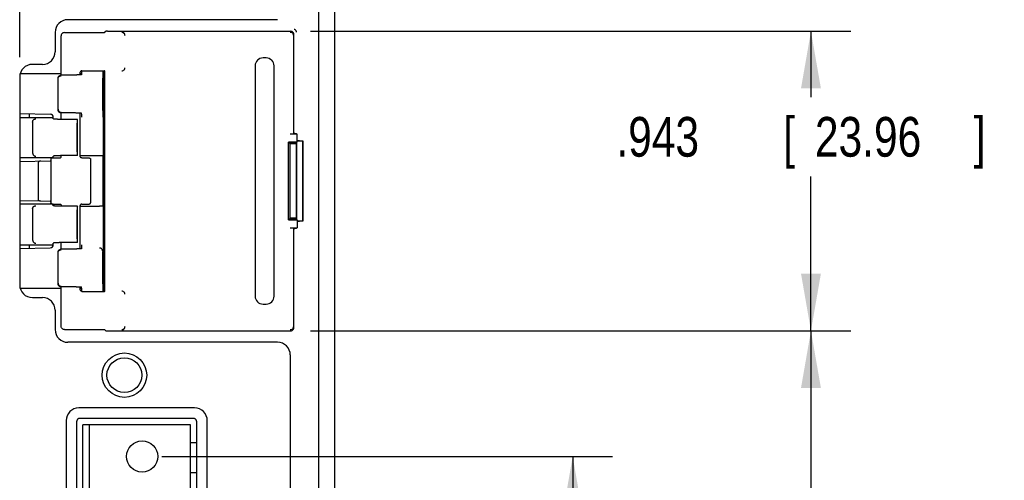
# Model space of a CAD drawing. Header units: inches. Extents: x 0 to 22, y 0 to 17.
# Tile 16 of 44: x 4.9 to 8, y 11.2 to 12.7. Entities that reach past the tile are written whole.
import ezdxf

# ---------------------------------------------------------------- set-up
doc = ezdxf.new("R2010")
doc.units = ezdxf.units.IN
doc.header["$LTSCALE"] = 1.21
doc.header["$MEASUREMENT"] = 0
doc.layers.get('0').update_dxf_attribs({"linetype": 'CONTINUOUS'})
doc.layers.add('DIMENSIONS', color=7, linetype='CONTINUOUS')
doc.styles.get("Standard").update_dxf_attribs({"font": 'txt', "width": 0.8})
doc.dimstyles.new('DIMSTYLE_1', dxfattribs={"dimtxt": 0.125, "dimasz": 0.18, "dimexe": 0.18, "dimexo": 0.0625, "dimgap": 0.09, "dimtad": 0, "dimtih": 1, "dimtoh": 1, "dimdec": 3, "dimzin": 4, "dimdsep": 46, "dimtxsty": 'STANDARD', "dimblk": '_FILLED', "dimblk1": '_FILLED', "dimblk2": '_FILLED', "dimcen": 0.09, "dimadec": 0, "dimazin": 0, "dimtp": 0.01, "dimtm": 0.01, "dimtfac": 1, "dimtdec": 3, "dimtofl": 0, "dimtmove": 0, "dimatfit": 3, "dimldrblk": '_FILLED', "dimfxl": 1, "dimtolj": 1, "dimtzin": 4, "dimarcsym": 0})

# ---------------------------------------------------------------- blocks, each defined once
blk = doc.blocks.new('_FILLED')
at = {"color": 0, "linetype": 'BYBLOCK'}
blk.add_solid([(0, 0), (-1, 0.174), (-1, -0.174)], dxfattribs=at)
blk = doc.blocks.new('*D8')
at = {"layer": 'DIMENSIONS', "color": 2, "linetype": 'CONTINUOUS'}
for p, q in [((5.863, 11.693), (7.5632, 11.693)), ((7.4382, 11.693), (7.4382, 11.1236)), ((7.4382, 9.5372), (7.4382, 10.8736)), ((5.0007, 9.5372), (7.5632, 9.5372))]:
    blk.add_line(p, q, dxfattribs=at)
at = {"layer": 'DIMENSIONS', "color": 2, "linetype": 'CONTINUOUS', "xscale": 0.18, "yscale": 0.18, "zscale": 0.18}
for p, rotation in [((7.4382, 11.693), 90), ((7.4382, 9.5372), 270)]:
    blk.add_blockref('_FILLED', p, dxfattribs=dict(at, rotation=rotation))
at = {"layer": 'DIMENSIONS', "color": 2, "linetype": 'CONTINUOUS', "width": 0.8}
for s, p in [('[', (7.4007, 10.9361)), (']', (8.0007, 10.9361)), ('2.156', (6.7757, 10.9361)), ('54.76', (7.5007, 10.9361))]:
    blk.add_text(s, height=0.125, dxfattribs=at).set_placement(p)
blk = doc.blocks.new('*D9')
at = {"layer": 'DIMENSIONS', "color": 2, "linetype": 'CONTINUOUS'}
for p, q in [((5.3953, 11.2972), (6.8132, 11.2972)), ((6.6882, 11.2972), (6.6882, 10.7222)), ((6.6882, 9.8972), (6.6882, 10.4722)), ((5.3953, 9.8972), (6.8132, 9.8972))]:
    blk.add_line(p, q, dxfattribs=at)
at = {"layer": 'DIMENSIONS', "color": 2, "linetype": 'CONTINUOUS', "xscale": 0.18, "yscale": 0.18, "zscale": 0.18}
for p, rotation in [((6.6882, 11.2972), 90), ((6.6882, 9.8972), 270)]:
    blk.add_blockref('_FILLED', p, dxfattribs=dict(at, rotation=rotation))
at = {"layer": 'DIMENSIONS', "color": 2, "linetype": 'CONTINUOUS', "width": 0.8}
for s, p in [('1.400', (6.0257, 10.5347)), ('[', (6.6507, 10.5347)), ('35.56', (6.7507, 10.5347)), (']', (7.2507, 10.5347))]:
    blk.add_text(s, height=0.125, dxfattribs=at).set_placement(p)
blk = doc.blocks.new('*D17')
at = {"layer": 'DIMENSIONS', "color": 2, "linetype": 'CONTINUOUS'}
for p, q in [((5.863, 12.6364), (7.5632, 12.6364)), ((7.4382, 12.6364), (7.4382, 12.4289)), ((7.4382, 11.693), (7.4382, 12.1789)), ((5.863, 11.693), (7.5632, 11.693))]:
    blk.add_line(p, q, dxfattribs=at)
at = {"layer": 'DIMENSIONS', "color": 2, "linetype": 'CONTINUOUS', "xscale": 0.18, "yscale": 0.18, "zscale": 0.18}
for p, rotation in [((7.4382, 12.6364), 90), ((7.4382, 11.693), 270)]:
    blk.add_blockref('_FILLED', p, dxfattribs=dict(at, rotation=rotation))
at = {"layer": 'DIMENSIONS', "color": 2, "linetype": 'CONTINUOUS', "width": 0.8}
for s, p in [('.943', (6.8257, 12.2414)), ('[', (7.3507, 12.2414)), ('23.96', (7.4507, 12.2414)), (']', (7.9507, 12.2414))]:
    blk.add_text(s, height=0.125, dxfattribs=at).set_placement(p)
blk = doc.blocks.new('*D22')
at = {"layer": 'DIMENSIONS', "color": 2, "linetype": 'CONTINUOUS'}
for p, q in [((4.9475, 12.5545), (4.9475, 15.2303)), ((5.9282, 13.0597), (5.9282, 15.2303)), ((4.9475, 15.1053), (5.4379, 15.1053)), ((5.9282, 15.1053), (5.4379, 15.1053)), ((5.4379, 15.1053), (6.2682, 15.1053))]:
    blk.add_line(p, q, dxfattribs=at)
at = {"layer": 'DIMENSIONS', "color": 2, "linetype": 'CONTINUOUS', "xscale": 0.18, "yscale": 0.18, "zscale": 0.18, "rotation": 180}
blk.add_blockref('_FILLED', (4.9475, 15.1053), dxfattribs=at)
at = {"layer": 'DIMENSIONS', "color": 2, "linetype": 'CONTINUOUS', "xscale": 0.18, "yscale": 0.18, "zscale": 0.18}
blk.add_blockref('_FILLED', (5.9282, 15.1053), dxfattribs=at)
at = {"layer": 'DIMENSIONS', "color": 2, "linetype": 'CONTINUOUS', "width": 0.8}
for s, p in [('.981', (6.3307, 15.0428)), ('[', (6.8557, 15.0428)), ('24.91', (6.9557, 15.0428)), (']', (7.4557, 15.0428))]:
    blk.add_text(s, height=0.125, dxfattribs=at).set_placement(p)

msp = doc.modelspace()

# ---------------------------------------------------------------- linework, layer by layer
at = {"color": 7, "linetype": 'CONTINUOUS'}
for p, q in [((5.9382, 14.4279), (5.9382, 9.6301)), ((5.8882, 14.2096), (5.8882, 9.6783)), ((5.7592, 12.6728), (5.0991, 12.6728)), ((5.0591, 12.6328), (5.0591, 12.572)), ((5.0782, 12.4983), (5.0782, 12.6222)), ((5.0882, 12.6322), (5.2145, 12.6322)), ((5.2185, 12.6361), (5.2145, 12.6322)), ((5.2235, 12.6364), (5.8005, 12.6364)), ((5.8105, 12.3146), (5.8105, 12.6264)), ((5.0191, 12.532), (4.9875, 12.532)), ((5.6884, 12.5272), (5.6884, 11.8022)), ((5.7234, 12.5522), (5.7134, 12.5522)), ((5.7484, 11.8022), (5.7484, 12.5272)), ((4.9475, 12.492), (4.9475, 11.8376)), ((5.0782, 12.5022), (4.9488, 12.5022)), ((5.1082, 12.4983), (5.0782, 12.4983)), ((5.1382, 12.5001), (5.1382, 12.5072)), ((5.1432, 12.5022), (5.1382, 12.5022)), ((5.1432, 12.5122), (5.2145, 12.5122)), ((5.1432, 12.5017), (5.1432, 12.5117)), ((5.2106, 12.5122), (5.2106, 11.8172)), ((5.2153, 12.5114), (5.2145, 12.5122)), ((5.2156, 11.823), (5.2156, 12.5064)), ((5.0682, 12.3891), (5.0682, 12.4883)), ((5.2082, 12.4901), (5.2082, 12.3873)), ((4.948, 12.377), (5.0434, 12.3754)), ((4.9782, 12.3652), (4.9782, 12.3766)), ((5.0782, 12.3587), (5.0782, 12.3791)), ((5.1082, 12.3791), (5.0782, 12.3791)), ((5.1382, 12.2417), (5.1382, 12.3773)), ((5.1432, 12.3657), (5.1432, 12.3757)), ((4.9475, 12.3652), (5.0532, 12.3652)), ((4.9882, 12.3505), (4.9882, 12.2529)), ((5.0532, 12.3605), (5.0532, 12.3654)), ((5.1295, 12.3585), (5.0882, 12.3586)), ((5.1282, 12.2564), (5.1282, 12.3469)), ((5.1295, 12.3585), (5.1287, 12.3573)), ((5.1295, 12.2448), (5.1295, 12.3585)), ((5.8214, 12.3122), (5.7987, 12.3122)), ((5.8087, 12.3127), (5.8101, 12.3148)), ((5.8101, 12.3148), (5.8101, 12.3148)), ((5.819, 12.3129), (5.8134, 12.3146)), ((5.8214, 12.2869), (5.8214, 12.3122)), ((5.8214, 12.2869), (5.7937, 12.2869)), ((5.7937, 12.0425), (5.7937, 12.2869)), ((5.7984, 12.2822), (5.7937, 12.2869)), ((5.8105, 12.2838), (5.7968, 12.2838)), ((5.8179, 12.2822), (5.7984, 12.2822)), ((5.7984, 12.0472), (5.7984, 12.2822)), ((5.8101, 12.2843), (5.8101, 12.2843)), ((5.8195, 12.2864), (5.8134, 12.2846)), ((5.816, 12.2822), (5.816, 12.2853)), ((5.8179, 12.2804), (5.8179, 12.049)), ((5.8186, 12.2861), (5.8186, 12.0433)), ((5.8386, 12.2897), (5.8214, 12.2897)), ((5.8282, 12.2915), (5.8241, 12.2915)), ((5.8392, 12.2915), (5.8386, 12.2897)), ((5.8386, 12.0397), (5.8386, 12.2897)), ((5.8392, 12.2915), (5.8392, 12.0379)), ((5.0532, 12.2372), (5.0532, 12.2429)), ((5.0782, 12.2417), (5.0782, 12.2446)), ((5.1295, 12.2448), (5.0882, 12.2447)), ((5.1295, 12.2448), (5.1287, 12.2461)), ((5.1989, 12.2438), (5.1382, 12.2438)), ((5.0532, 12.2382), (4.9475, 12.2382)), ((4.948, 12.2264), (5.0434, 12.228)), ((5.0054, 12.2224), (5.0054, 12.107)), ((5.0457, 12.2332), (5.0457, 12.0962)), ((5.0497, 12.2372), (5.0737, 12.2372)), ((5.1427, 12.2372), (5.1667, 12.2372)), ((5.1707, 12.2332), (5.1707, 12.0962)), ((5.2094, 12.2375), (5.2094, 12.0919)), ((5.0532, 12.0917), (4.9475, 12.0917)), ((4.948, 12.103), (5.0053, 12.102)), ((5.0138, 12.1019), (5.0434, 12.1014)), ((5.0497, 12.0922), (5.0737, 12.0922)), ((5.0532, 12.0869), (5.0532, 12.0922)), ((5.0782, 12.0852), (5.0782, 12.0877)), ((5.1382, 11.9521), (5.1382, 12.0877)), ((5.1427, 12.0922), (5.1667, 12.0922)), ((4.9882, 12.0769), (4.9882, 11.9789)), ((5.1295, 12.085), (5.0882, 12.0851)), ((5.1282, 11.9825), (5.1282, 12.0734)), ((5.1295, 12.085), (5.1287, 12.0837)), ((5.1295, 11.9709), (5.1295, 12.085)), ((5.1382, 12.0856), (5.1989, 12.0856)), ((5.7937, 12.0425), (5.7984, 12.0472)), ((5.7937, 12.0425), (5.8214, 12.0425)), ((5.8105, 12.0456), (5.7968, 12.0456)), ((5.8179, 12.0472), (5.7984, 12.0472)), ((5.8101, 12.0451), (5.8101, 12.0451)), ((5.8134, 12.0448), (5.8195, 12.043)), ((5.816, 12.0441), (5.816, 12.0456)), ((5.8214, 12.0425), (5.8214, 12.0172)), ((5.8214, 12.0397), (5.8386, 12.0397)), ((5.8241, 12.0379), (5.8282, 12.0379)), ((5.8392, 12.0379), (5.8386, 12.0397)), ((5.7987, 12.0172), (5.8214, 12.0172)), ((5.8101, 12.0146), (5.8101, 12.0146)), ((5.8105, 11.703), (5.8105, 12.0146)), ((5.8134, 12.0148), (5.819, 12.0165)), ((4.9475, 11.9642), (5.0532, 11.9642)), ((4.9782, 11.9528), (4.9782, 11.9642)), ((5.0532, 11.964), (5.0532, 11.9689)), ((5.0782, 11.9503), (5.0782, 11.9707)), ((5.1295, 11.9709), (5.0882, 11.9708)), ((5.1295, 11.9709), (5.1287, 11.9721)), ((5.1432, 11.9537), (5.1432, 11.9637)), ((4.948, 11.9524), (5.0434, 11.954)), ((5.0682, 11.8411), (5.0682, 11.9403)), ((5.1082, 11.9503), (5.0782, 11.9503)), ((5.2082, 11.9421), (5.2082, 11.8393)), ((4.9489, 11.8272), (5.0782, 11.8272)), ((5.1082, 11.8311), (5.0782, 11.8311)), ((5.0782, 11.7072), (5.0782, 11.8311)), ((5.1382, 11.8222), (5.1382, 11.8293)), ((5.1382, 11.8272), (5.1432, 11.8272)), ((5.1432, 11.8177), (5.1432, 11.8276)), ((5.1432, 11.8172), (5.2145, 11.8172)), ((5.2153, 11.818), (5.2145, 11.8172)), ((4.9875, 11.7976), (5.0191, 11.7976)), ((5.0591, 11.7576), (5.0591, 11.6968)), ((5.7134, 11.7772), (5.7234, 11.7772)), ((5.0882, 11.6972), (5.2145, 11.6972)), ((5.2145, 11.6972), (5.2185, 11.6933)), ((5.2235, 11.693), (5.8005, 11.693)), ((5.7592, 11.6568), (5.0991, 11.6568)), ((5.7992, 11.6168), (5.7992, 9.7454)), ((5.498, 11.45), (5.1338, 11.45)), ((5.0938, 11.41), (5.0938, 9.7837)), ((5.1268, 11.407), (5.1268, 9.7874)), ((5.4947, 11.4167), (5.1368, 11.417)), ((5.5046, 9.7877), (5.5046, 11.4067)), ((5.538, 9.7837), (5.538, 11.41)), ((5.4852, 11.3972), (5.1466, 11.3972)), ((5.1466, 9.7972), (5.1466, 11.3972)), ((5.1663, 11.3972), (5.1663, 11.1356)), ((5.4852, 9.7777), (5.4852, 11.3972)), ((5.4852, 11.3413), (5.5049, 11.3413)), ((5.4852, 11.2468), (5.5049, 11.2468))]:
    msp.add_line(p, q, dxfattribs=at)
for centre, radius in [((5.2772, 11.5532), 0.07), ((5.2772, 11.5532), 0.055), ((5.3328, 11.2972), 0.0492)]:
    msp.add_circle(centre, radius, dxfattribs=at)
for centre, radius, start, end in [((5.0991, 12.6328), 0.04, 90, 180), ((5.0191, 12.572), 0.04, 270, 360), ((4.9875, 12.492), 0.04, 90, 180), ((5.7134, 12.5272), 0.025, 90, 180), ((5.7234, 12.5272), 0.025, 0, 90), ((5.0432, 12.3654), 0.01, 0, 89), ((5.0432, 12.238), 0.01, 271, 284.484), ((5.0432, 12.238), 0.01, 354.1626, 359.9997), ((5.0432, 12.0914), 0.01, 75.516, 89), ((5.0432, 12.0914), 0.01, 0.0003, 5.7555), ((5.0432, 11.964), 0.01, 271, 360), ((4.9875, 11.8376), 0.04, 180, 270), ((5.0191, 11.7576), 0.04, 0, 90), ((5.7134, 11.8022), 0.025, 180, 270), ((5.7234, 11.8022), 0.025, 270, 360), ((5.0991, 11.6968), 0.04, 180, 270), ((5.7592, 11.6168), 0.04, 0, 90), ((5.1338, 11.41), 0.04, 90, 180), ((5.498, 11.41), 0.04, 0, 90)]:
    msp.add_arc(centre, radius, start, end, dxfattribs=at)
for points, knots in [([(5.0882, 12.6322), (5.0865, 12.6322), (5.083, 12.6313), (5.0791, 12.6274), (5.0782, 12.6239), (5.0782, 12.6222)], [0, 0, 0, 0, 0.33324, 0.667169, 1, 1, 1, 1]), ([(5.2235, 12.6364), (5.2227, 12.6364), (5.2212, 12.6364), (5.2199, 12.6362), (5.2192, 12.6363)], [0, 0, 0, 0, 0.571201, 1, 1, 1, 1]), ([(5.2784, 12.6267), (5.278, 12.6277), (5.2771, 12.6295), (5.275, 12.6317), (5.2734, 12.6327), (5.2725, 12.6331)], [0, 0, 0, 0, 0.353505, 0.683078, 1, 1, 1, 1]), ([(5.7987, 12.6337), (5.8004, 12.6337), (5.8039, 12.6328), (5.8078, 12.629), (5.8087, 12.6255), (5.8087, 12.6238)], [0, 0, 0, 0, 0.329943, 0.665503, 1, 1, 1, 1]), ([(5.819, 12.633), (5.819, 12.6334), (5.8189, 12.6343), (5.8186, 12.6355), (5.8182, 12.6365), (5.8178, 12.6374), (5.8173, 12.6382), (5.8167, 12.6389), (5.8162, 12.6396), (5.8156, 12.6401), (5.815, 12.6406), (5.8144, 12.641), (5.8138, 12.6414), (5.8132, 12.6417), (5.8126, 12.642), (5.812, 12.6422), (5.8116, 12.6423), (5.8114, 12.6424)], [0, 0, 0, 0, 0.103352, 0.196301, 0.281284, 0.359973, 0.433603, 0.502754, 0.568346, 0.630534, 0.689697, 0.746646, 0.800386, 0.851281, 0.90095, 0.950372, 1, 1, 1, 1]), ([(5.0682, 12.4883), (5.0682, 12.4886), (5.0683, 12.4894), (5.0684, 12.4905), (5.0688, 12.4916), (5.069, 12.4923), (5.0692, 12.4926)], [0, 0, 0, 0, 0.249952, 0.500145, 0.749806, 1, 1, 1, 1]), ([(5.0682, 12.4864), (5.0682, 12.4867), (5.0683, 12.4875), (5.0684, 12.4886), (5.0688, 12.4897), (5.0692, 12.4907), (5.0697, 12.4917), (5.0702, 12.4923), (5.0704, 12.4926)], [0, 0, 0, 0, 0.166519, 0.333065, 0.499709, 0.666452, 0.833229, 1, 1, 1, 1]), ([(5.0692, 12.4926), (5.0694, 12.4929), (5.0697, 12.4936), (5.0702, 12.4942), (5.0704, 12.4945)], [0, 0, 0, 0, 0.499579, 1, 1, 1, 1]), ([(5.0704, 12.4945), (5.0706, 12.4948), (5.0711, 12.4954), (5.072, 12.4961), (5.0729, 12.4968), (5.0739, 12.4973), (5.0749, 12.4977), (5.076, 12.498), (5.0767, 12.4982), (5.0771, 12.4982)], [0, 0, 0, 0, 0.142949, 0.285853, 0.428859, 0.571538, 0.714513, 0.857124, 1, 1, 1, 1]), ([(5.0704, 12.4926), (5.0706, 12.4929), (5.0711, 12.4935), (5.0717, 12.494), (5.072, 12.4942)], [0, 0, 0, 0, 0.499957, 1, 1, 1, 1]), ([(5.072, 12.4942), (5.0723, 12.4944), (5.0729, 12.4948), (5.0739, 12.4954), (5.0749, 12.4958), (5.076, 12.4961), (5.0771, 12.4963), (5.0778, 12.4964), (5.0782, 12.4964)], [0, 0, 0, 0, 0.16663, 0.333275, 0.499935, 0.666616, 0.83331, 1, 1, 1, 1]), ([(5.1382, 12.4992), (5.138, 12.4991), (5.1372, 12.4991), (5.1358, 12.499), (5.1339, 12.4989), (5.1318, 12.4987), (5.1296, 12.4987), (5.1273, 12.4986), (5.1248, 12.4985), (5.1222, 12.4984), (5.1195, 12.4984), (5.1168, 12.4983), (5.114, 12.4983), (5.1111, 12.4983), (5.1092, 12.4983), (5.1082, 12.4983)], [0, 0, 0, 0, 0.02363, 0.079796, 0.142268, 0.210476, 0.284138, 0.362582, 0.445395, 0.53199, 0.621678, 0.714045, 0.808224, 0.903817, 1, 1, 1, 1]), ([(5.1432, 12.5122), (5.1423, 12.5122), (5.1406, 12.5117), (5.1387, 12.5098), (5.1382, 12.5081), (5.1382, 12.5072)], [0, 0, 0, 0, 0.333048, 0.666886, 1, 1, 1, 1]), ([(5.1432, 12.5001), (5.1432, 12.5), (5.143, 12.4999), (5.1427, 12.4998), (5.1421, 12.4996), (5.1412, 12.4995), (5.1402, 12.4994), (5.1392, 12.4992), (5.1385, 12.4992), (5.1382, 12.4992)], [0, 0, 0, 0, 0.037471, 0.112929, 0.231737, 0.394671, 0.600656, 0.848921, 1, 1, 1, 1]), ([(5.209, 12.5009), (5.209, 12.5004), (5.209, 12.4994), (5.209, 12.498), (5.209, 12.4967), (5.2089, 12.4955), (5.2089, 12.4944), (5.2089, 12.4936), (5.2088, 12.4929), (5.2088, 12.4923), (5.2088, 12.492), (5.2088, 12.4918), (5.2087, 12.4917)], [0, 0, 0, 0, 0.168465, 0.325025, 0.468018, 0.596074, 0.708191, 0.803513, 0.881037, 0.939835, 0.979497, 1, 1, 1, 1]), ([(5.2091, 12.5061), (5.2091, 12.5055), (5.2091, 12.5043), (5.209, 12.5026), (5.209, 12.5015), (5.209, 12.5009)], [0, 0, 0, 0, 0.347691, 0.682082, 1, 1, 1, 1]), ([(5.2091, 12.5117), (5.2091, 12.5111), (5.2091, 12.5098), (5.2091, 12.508), (5.2091, 12.5067), (5.2091, 12.5061)], [0, 0, 0, 0, 0.33498, 0.669667, 1, 1, 1, 1]), ([(5.2156, 12.5064), (5.2156, 12.5072), (5.2156, 12.5087), (5.2154, 12.5102), (5.2155, 12.5112), (5.2153, 12.5114)], [0, 0, 0, 0, 0.484001, 0.84734, 1, 1, 1, 1]), ([(5.2728, 12.5126), (5.2741, 12.5131), (5.2763, 12.5146), (5.2777, 12.5168), (5.2782, 12.518)], [0, 0, 0, 0, 0.51677, 1, 1, 1, 1]), ([(5.0682, 12.391), (5.0682, 12.3907), (5.0683, 12.3899), (5.0684, 12.3888), (5.0688, 12.3877), (5.0692, 12.3867), (5.0697, 12.3857), (5.0702, 12.3851), (5.0704, 12.3848)], [0, 0, 0, 0, 0.166519, 0.333065, 0.499709, 0.666452, 0.833229, 1, 1, 1, 1]), ([(5.0782, 12.3791), (5.0778, 12.3791), (5.0771, 12.3792), (5.076, 12.3794), (5.0749, 12.3797), (5.0739, 12.3801), (5.0729, 12.3806), (5.072, 12.3813), (5.0711, 12.382), (5.0704, 12.3829), (5.0697, 12.3838), (5.0692, 12.3848), (5.0688, 12.3858), (5.0684, 12.3869), (5.0683, 12.3877), (5.0683, 12.388)], [0, 0, 0, 0, 0.076797, 0.153682, 0.230426, 0.307364, 0.384143, 0.461099, 0.537999, 0.614924, 0.691955, 0.768858, 0.84596, 0.922898, 1, 1, 1, 1]), ([(5.0704, 12.3848), (5.0706, 12.3845), (5.0711, 12.3839), (5.0717, 12.3835), (5.072, 12.3832)], [0, 0, 0, 0, 0.499957, 1, 1, 1, 1]), ([(5.072, 12.3832), (5.0723, 12.383), (5.0729, 12.3826), (5.0739, 12.382), (5.0749, 12.3816), (5.076, 12.3813), (5.0771, 12.3811), (5.0778, 12.381), (5.0782, 12.381)], [0, 0, 0, 0, 0.16663, 0.333275, 0.499935, 0.666616, 0.83331, 1, 1, 1, 1]), ([(5.1382, 12.3782), (5.138, 12.3783), (5.1372, 12.3783), (5.1358, 12.3784), (5.1339, 12.3785), (5.1318, 12.3787), (5.1296, 12.3787), (5.1273, 12.3788), (5.1248, 12.3789), (5.1222, 12.379), (5.1195, 12.379), (5.1168, 12.3791), (5.114, 12.3791), (5.1111, 12.3791), (5.1092, 12.3791), (5.1082, 12.3791)], [0, 0, 0, 0, 0.02363, 0.079796, 0.142268, 0.210476, 0.284138, 0.362582, 0.445395, 0.53199, 0.621678, 0.714045, 0.808224, 0.903817, 1, 1, 1, 1]), ([(5.1432, 12.3773), (5.1432, 12.3774), (5.143, 12.3775), (5.1427, 12.3776), (5.1421, 12.3778), (5.1412, 12.3779), (5.1402, 12.378), (5.1392, 12.3782), (5.1385, 12.3782), (5.1382, 12.3782)], [0, 0, 0, 0, 0.037471, 0.112929, 0.231737, 0.394671, 0.600656, 0.848921, 1, 1, 1, 1]), ([(5.2087, 12.3857), (5.2088, 12.3857), (5.2088, 12.3855), (5.2088, 12.3851), (5.2088, 12.3846), (5.2089, 12.3839), (5.2089, 12.383), (5.2089, 12.3824), (5.2089, 12.382)], [0, 0, 0, 0, 0.050786, 0.148982, 0.294593, 0.486445, 0.722386, 1, 1, 1, 1]), ([(5.2089, 12.382), (5.2089, 12.3816), (5.2089, 12.3808), (5.209, 12.3795), (5.209, 12.3781), (5.209, 12.3765), (5.209, 12.3749), (5.209, 12.3731), (5.209, 12.3713), (5.2091, 12.3695), (5.2091, 12.3676), (5.2091, 12.3664), (5.2091, 12.3658)], [0, 0, 0, 0, 0.072504, 0.153468, 0.242081, 0.337444, 0.438784, 0.545352, 0.656103, 0.769714, 0.884804, 1, 1, 1, 1]), ([(4.9882, 12.3505), (4.9882, 12.3509), (4.9883, 12.3516), (4.9884, 12.3527), (4.9888, 12.3538), (4.9892, 12.3548), (4.9897, 12.3558), (4.9904, 12.3567), (4.9911, 12.3576), (4.992, 12.3583), (4.9929, 12.359), (4.9939, 12.3595), (4.9949, 12.3599), (4.996, 12.3602), (4.9971, 12.3604), (4.9978, 12.3605), (4.9982, 12.3605)], [0, 0, 0, 0, 0.070505, 0.141804, 0.213145, 0.284827, 0.356393, 0.428071, 0.49964, 0.571137, 0.642722, 0.71421, 0.785657, 0.85709, 0.928531, 1, 1, 1, 1]), ([(5.0882, 12.3586), (5.0872, 12.3586), (5.0853, 12.3587), (5.0825, 12.3587), (5.0796, 12.3587), (5.0769, 12.3587), (5.0742, 12.3588), (5.0716, 12.3589), (5.0691, 12.3589), (5.0668, 12.359), (5.0646, 12.3591), (5.0625, 12.3592), (5.0607, 12.3593), (5.059, 12.3595), (5.0575, 12.3596), (5.0562, 12.3597), (5.0552, 12.3599), (5.0544, 12.36), (5.0538, 12.3602), (5.0534, 12.3603), (5.0532, 12.3604), (5.0532, 12.3605)], [0, 0, 0, 0, 0.082088, 0.163674, 0.244052, 0.322884, 0.399429, 0.473334, 0.544011, 0.610961, 0.673828, 0.73204, 0.785358, 0.833293, 0.8756, 0.91198, 0.942165, 0.966041, 0.983451, 0.994509, 1, 1, 1, 1]), ([(5.1287, 12.3573), (5.1287, 12.3572), (5.1286, 12.357), (5.1286, 12.3567), (5.1285, 12.3562), (5.1284, 12.3555), (5.1284, 12.3548), (5.1284, 12.354), (5.1283, 12.3531), (5.1283, 12.3522), (5.1283, 12.3513), (5.1282, 12.3504), (5.1282, 12.3495), (5.1282, 12.3487), (5.1282, 12.3478), (5.1282, 12.3472), (5.1282, 12.3469)], [0, 0, 0, 0, 0.020312, 0.056548, 0.106871, 0.169398, 0.241678, 0.3205, 0.403525, 0.489007, 0.575212, 0.66124, 0.747178, 0.832281, 0.916702, 1, 1, 1, 1]), ([(5.8087, 12.3127), (5.8085, 12.3123), (5.8063, 12.3127), (5.8033, 12.3121), (5.8004, 12.3122), (5.7987, 12.3122)], [0, 0, 0, 0, 0.147326, 0.511378, 1, 1, 1, 1]), ([(5.8134, 12.3146), (5.8128, 12.3146), (5.8117, 12.3146), (5.8111, 12.3147), (5.8105, 12.3147)], [0, 0, 0, 0, 0.60215, 1, 1, 1, 1]), ([(5.8168, 12.2822), (5.8168, 12.2823), (5.8168, 12.2828), (5.8168, 12.2836), (5.8168, 12.2846), (5.8168, 12.2853), (5.8168, 12.2856)], [0, 0, 0, 0, 0.113211, 0.432513, 0.74019, 1, 1, 1, 1]), ([(5.8178, 12.2859), (5.8178, 12.2858), (5.8178, 12.2854), (5.8179, 12.2847), (5.8179, 12.2837), (5.8179, 12.2828), (5.8179, 12.2823), (5.8179, 12.2822)], [0, 0, 0, 0, 0.044146, 0.31089, 0.593175, 0.886164, 1, 1, 1, 1]), ([(5.8241, 12.2915), (5.8239, 12.2915), (5.8234, 12.2915), (5.8228, 12.2915), (5.8222, 12.2915), (5.8217, 12.2915), (5.8215, 12.2915), (5.8214, 12.2915)], [0, 0, 0, 0, 0.236832, 0.47184, 0.699117, 0.913084, 1, 1, 1, 1]), ([(5.8282, 12.2915), (5.8294, 12.2915), (5.8319, 12.2915), (5.8355, 12.2915), (5.8379, 12.2915), (5.8392, 12.2915)], [0, 0, 0, 0, 0.33499, 0.668737, 1, 1, 1, 1]), ([(4.9882, 12.2529), (4.9882, 12.2525), (4.9883, 12.2518), (4.9884, 12.2507), (4.9888, 12.2496), (4.9892, 12.2485), (4.9897, 12.2476), (4.9904, 12.2466), (4.9911, 12.2458), (4.992, 12.245), (4.9929, 12.2444), (4.9939, 12.2439), (4.9949, 12.2434), (4.996, 12.2431), (4.9971, 12.2429), (4.9978, 12.2429), (4.9982, 12.2429)], [0, 0, 0, 0, 0.070503, 0.141801, 0.213142, 0.284824, 0.356391, 0.428069, 0.499638, 0.571135, 0.64272, 0.714209, 0.785656, 0.85709, 0.928531, 1, 1, 1, 1]), ([(5.0691, 12.2444), (5.0683, 12.2444), (5.0668, 12.2443), (5.0646, 12.2442), (5.0625, 12.2441), (5.0607, 12.244), (5.059, 12.2439), (5.0575, 12.2438), (5.0562, 12.2436), (5.0552, 12.2435), (5.0544, 12.2433), (5.0538, 12.2432), (5.0534, 12.2431), (5.0532, 12.2429), (5.0532, 12.2429)], [0, 0, 0, 0, 0.146823, 0.284692, 0.412354, 0.529281, 0.634404, 0.727186, 0.806968, 0.873166, 0.925528, 0.963708, 0.987958, 1, 1, 1, 1]), ([(5.0742, 12.2445), (5.0733, 12.2445), (5.0716, 12.2445), (5.0699, 12.2444), (5.0691, 12.2444)], [0, 0, 0, 0, 0.511159, 1, 1, 1, 1]), ([(5.0882, 12.2447), (5.0872, 12.2447), (5.0853, 12.2447), (5.0825, 12.2447), (5.0796, 12.2446), (5.0769, 12.2446), (5.0751, 12.2446), (5.0742, 12.2445)], [0, 0, 0, 0, 0.205514, 0.409768, 0.611001, 0.808362, 1, 1, 1, 1]), ([(5.1282, 12.2564), (5.1282, 12.2562), (5.1282, 12.2556), (5.1282, 12.2547), (5.1282, 12.2538), (5.1282, 12.2529), (5.1283, 12.252), (5.1283, 12.2511), (5.1283, 12.2502), (5.1284, 12.2494), (5.1284, 12.2486), (5.1284, 12.2478), (5.1285, 12.2472), (5.1286, 12.2467), (5.1286, 12.2463), (5.1287, 12.2461), (5.1287, 12.2461)], [0, 0, 0, 0, 0.083298, 0.167719, 0.252822, 0.33876, 0.424788, 0.510993, 0.596475, 0.6795, 0.758322, 0.830602, 0.893129, 0.943452, 0.979688, 1, 1, 1, 1]), ([(5.2091, 12.2433), (5.2091, 12.2433), (5.2089, 12.2434), (5.2087, 12.2434), (5.2084, 12.2435), (5.208, 12.2435), (5.2074, 12.2436), (5.2067, 12.2436), (5.206, 12.2437), (5.2051, 12.2437), (5.2042, 12.2438), (5.2032, 12.2438), (5.2022, 12.2438), (5.2011, 12.2438), (5.2, 12.2438), (5.1993, 12.2438), (5.1989, 12.2438)], [0, 0, 0, 0, 0.009909, 0.031007, 0.063707, 0.107905, 0.162895, 0.228241, 0.302951, 0.386158, 0.476917, 0.57381, 0.676045, 0.781869, 0.890415, 1, 1, 1, 1]), ([(5.2093, 12.2424), (5.2094, 12.2424), (5.2094, 12.2423), (5.2094, 12.2422), (5.2094, 12.242), (5.2094, 12.2417), (5.2094, 12.2413), (5.2094, 12.2409), (5.2094, 12.2404), (5.2094, 12.2399), (5.2094, 12.2393), (5.2094, 12.2387), (5.2094, 12.2381), (5.2094, 12.2377), (5.2094, 12.2375)], [0, 0, 0, 0, 0.014678, 0.045204, 0.091091, 0.151066, 0.224495, 0.310964, 0.408534, 0.51473, 0.628618, 0.749391, 0.8742, 1, 1, 1, 1]), ([(5.0138, 12.2275), (5.0134, 12.2275), (5.0125, 12.2274), (5.0112, 12.2272), (5.0102, 12.227), (5.0092, 12.2266), (5.0084, 12.2263), (5.0077, 12.2259), (5.0071, 12.2254), (5.0066, 12.225), (5.0062, 12.2246), (5.0059, 12.2241), (5.0057, 12.2237), (5.0055, 12.2232), (5.0054, 12.2228), (5.0054, 12.2225), (5.0054, 12.2224)], [0, 0, 0, 0, 0.1302, 0.245612, 0.348288, 0.439978, 0.522536, 0.596889, 0.663929, 0.724915, 0.780098, 0.830198, 0.876989, 0.92078, 0.961612, 1, 1, 1, 1]), ([(5.0477, 12.2367), (5.0471, 12.2363), (5.0461, 12.2353), (5.0457, 12.2339), (5.0457, 12.2332)], [0, 0, 0, 0, 0.500866, 1, 1, 1, 1]), ([(5.0737, 12.2372), (5.0745, 12.2372), (5.0761, 12.2376), (5.0778, 12.2393), (5.0782, 12.2409), (5.0782, 12.2417)], [0, 0, 0, 0, 0.333371, 0.667243, 1, 1, 1, 1]), ([(5.1427, 12.2372), (5.1419, 12.2372), (5.1403, 12.2376), (5.1386, 12.2393), (5.1382, 12.2409), (5.1382, 12.2417)], [0, 0, 0, 0, 0.333366, 0.667232, 1, 1, 1, 1]), ([(5.1667, 12.2372), (5.1674, 12.2372), (5.1688, 12.2368), (5.1703, 12.2353), (5.1707, 12.2339), (5.1707, 12.2332)], [0, 0, 0, 0, 0.333384, 0.667274, 1, 1, 1, 1]), ([(5.0054, 12.107), (5.0054, 12.1069), (5.0054, 12.1066), (5.0055, 12.1062), (5.0057, 12.1057), (5.0059, 12.1053), (5.0062, 12.1048), (5.0066, 12.1044), (5.0071, 12.104), (5.0077, 12.1035), (5.0084, 12.1031), (5.0092, 12.1028), (5.0102, 12.1024), (5.0112, 12.1022), (5.0125, 12.102), (5.0134, 12.1019), (5.0138, 12.1019)], [0, 0, 0, 0, 0.038388, 0.07922, 0.123011, 0.169802, 0.219902, 0.275085, 0.336071, 0.403111, 0.477464, 0.560022, 0.651712, 0.754388, 0.8698, 1, 1, 1, 1]), ([(5.0477, 12.0927), (5.0471, 12.0931), (5.0461, 12.0941), (5.0457, 12.0955), (5.0457, 12.0962)], [0, 0, 0, 0, 0.500864, 1, 1, 1, 1]), ([(5.0737, 12.0922), (5.0745, 12.0922), (5.0761, 12.0918), (5.0778, 12.0901), (5.0782, 12.0885), (5.0782, 12.0877)], [0, 0, 0, 0, 0.333371, 0.667243, 1, 1, 1, 1]), ([(5.1427, 12.0922), (5.1419, 12.0922), (5.1403, 12.0918), (5.1386, 12.0901), (5.1382, 12.0885), (5.1382, 12.0877)], [0, 0, 0, 0, 0.333366, 0.667232, 1, 1, 1, 1]), ([(5.1667, 12.0922), (5.1674, 12.0922), (5.1688, 12.0926), (5.1703, 12.0941), (5.1707, 12.0955), (5.1707, 12.0962)], [0, 0, 0, 0, 0.333385, 0.667276, 1, 1, 1, 1]), ([(5.2094, 12.0919), (5.2094, 12.0917), (5.2094, 12.0913), (5.2094, 12.0907), (5.2094, 12.0901), (5.2094, 12.0895), (5.2094, 12.089), (5.2094, 12.0885), (5.2094, 12.0881), (5.2094, 12.0877), (5.2094, 12.0874), (5.2094, 12.0872), (5.2094, 12.0871), (5.2094, 12.087), (5.2093, 12.087)], [0, 0, 0, 0, 0.1258, 0.250609, 0.371382, 0.48527, 0.591466, 0.689036, 0.775505, 0.848934, 0.908909, 0.954796, 0.985322, 1, 1, 1, 1]), ([(4.9882, 12.0769), (4.9882, 12.0773), (4.9883, 12.078), (4.9884, 12.0791), (4.9888, 12.0802), (4.9892, 12.0813), (4.9897, 12.0822), (4.9904, 12.0832), (4.9911, 12.084), (4.992, 12.0848), (4.9929, 12.0854), (4.9939, 12.0859), (4.9949, 12.0864), (4.996, 12.0867), (4.9971, 12.0869), (4.9978, 12.0869), (4.9982, 12.0869)], [0, 0, 0, 0, 0.070505, 0.141804, 0.213145, 0.284827, 0.356393, 0.428071, 0.49964, 0.571137, 0.642722, 0.71421, 0.785657, 0.85709, 0.928531, 1, 1, 1, 1]), ([(5.0625, 12.0857), (5.0618, 12.0857), (5.0607, 12.0858), (5.059, 12.0859), (5.0575, 12.086), (5.0562, 12.0862), (5.0552, 12.0863), (5.0544, 12.0865), (5.0538, 12.0866), (5.0534, 12.0867), (5.0532, 12.0869), (5.0532, 12.0869)], [0, 0, 0, 0, 0.198976, 0.377864, 0.535751, 0.671516, 0.784165, 0.87327, 0.938242, 0.979508, 1, 1, 1, 1]), ([(5.0691, 12.0854), (5.0683, 12.0854), (5.0668, 12.0855), (5.0646, 12.0856), (5.0632, 12.0857), (5.0625, 12.0857)], [0, 0, 0, 0, 0.356059, 0.690407, 1, 1, 1, 1]), ([(5.0742, 12.0853), (5.0733, 12.0853), (5.0716, 12.0853), (5.0699, 12.0854), (5.0691, 12.0854)], [0, 0, 0, 0, 0.511159, 1, 1, 1, 1]), ([(5.0882, 12.0851), (5.0872, 12.0851), (5.0853, 12.0851), (5.0825, 12.0851), (5.0796, 12.0852), (5.0769, 12.0852), (5.0751, 12.0852), (5.0742, 12.0853)], [0, 0, 0, 0, 0.205514, 0.409768, 0.611001, 0.808362, 1, 1, 1, 1]), ([(5.1287, 12.0837), (5.1287, 12.0837), (5.1286, 12.0835), (5.1286, 12.0831), (5.1285, 12.0826), (5.1284, 12.082), (5.1284, 12.0812), (5.1284, 12.0804), (5.1283, 12.0796), (5.1283, 12.0787), (5.1283, 12.0778), (5.1282, 12.0769), (5.1282, 12.076), (5.1282, 12.0751), (5.1282, 12.0742), (5.1282, 12.0736), (5.1282, 12.0734)], [0, 0, 0, 0, 0.020312, 0.056548, 0.106871, 0.169398, 0.241678, 0.3205, 0.403525, 0.489007, 0.575212, 0.66124, 0.747178, 0.832281, 0.916702, 1, 1, 1, 1]), ([(5.2091, 12.0861), (5.2091, 12.0861), (5.2089, 12.086), (5.2087, 12.086), (5.2084, 12.0859), (5.208, 12.0859), (5.2074, 12.0858), (5.2067, 12.0858), (5.206, 12.0857), (5.2051, 12.0857), (5.2042, 12.0857), (5.2032, 12.0856), (5.2022, 12.0856), (5.2011, 12.0856), (5.2, 12.0856), (5.1993, 12.0856), (5.1989, 12.0856)], [0, 0, 0, 0, 0.009909, 0.031007, 0.063707, 0.107905, 0.162895, 0.228241, 0.302951, 0.386158, 0.476917, 0.57381, 0.676045, 0.781869, 0.890415, 1, 1, 1, 1]), ([(5.8134, 12.0448), (5.8128, 12.0449), (5.8117, 12.0449), (5.8111, 12.045), (5.8105, 12.045)], [0, 0, 0, 0, 0.601661, 1, 1, 1, 1]), ([(5.8168, 12.0447), (5.8168, 12.0451), (5.8168, 12.0458), (5.8168, 12.0466), (5.8168, 12.0471), (5.8168, 12.0472)], [0, 0, 0, 0, 0.415672, 0.847051, 1, 1, 1, 1]), ([(5.8179, 12.0472), (5.8179, 12.0471), (5.8179, 12.0466), (5.8179, 12.0457), (5.8179, 12.0447), (5.8178, 12.044), (5.8178, 12.0436), (5.8178, 12.0435)], [0, 0, 0, 0, 0.113836, 0.406825, 0.68911, 0.955854, 1, 1, 1, 1]), ([(5.8179, 12.049), (5.8179, 12.0486), (5.8179, 12.048), (5.8179, 12.0474), (5.8179, 12.0472)], [0, 0, 0, 0, 0.619296, 1, 1, 1, 1]), ([(5.8214, 12.0379), (5.8215, 12.0379), (5.8217, 12.0379), (5.8222, 12.0379), (5.8228, 12.0379), (5.8234, 12.0379), (5.8239, 12.0379), (5.8241, 12.0379)], [0, 0, 0, 0, 0.086916, 0.300883, 0.52816, 0.763168, 1, 1, 1, 1]), ([(5.8392, 12.0379), (5.8379, 12.0379), (5.8355, 12.0379), (5.8319, 12.0379), (5.8294, 12.0379), (5.8282, 12.0379)], [0, 0, 0, 0, 0.331263, 0.66501, 1, 1, 1, 1]), ([(5.7987, 12.0172), (5.8004, 12.0172), (5.8033, 12.0173), (5.8063, 12.0167), (5.8085, 12.0171), (5.8087, 12.0167)], [0, 0, 0, 0, 0.488622, 0.852674, 1, 1, 1, 1]), ([(5.8101, 12.0146), (5.8101, 12.0147), (5.811, 12.0147), (5.8113, 12.0148), (5.8116, 12.0148)], [0, 0, 0, 0, 0.239576, 1, 1, 1, 1]), ([(4.9882, 11.9789), (4.9882, 11.9785), (4.9883, 11.9778), (4.9884, 11.9767), (4.9888, 11.9756), (4.9892, 11.9746), (4.9897, 11.9736), (4.9904, 11.9727), (4.9911, 11.9718), (4.992, 11.9711), (4.9929, 11.9704), (4.9939, 11.9699), (4.9949, 11.9695), (4.996, 11.9692), (4.9971, 11.969), (4.9978, 11.9689), (4.9982, 11.9689)], [0, 0, 0, 0, 0.070503, 0.141801, 0.213142, 0.284824, 0.356391, 0.428069, 0.499638, 0.571135, 0.64272, 0.714209, 0.785656, 0.85709, 0.928531, 1, 1, 1, 1]), ([(5.0882, 11.9708), (5.0872, 11.9708), (5.0853, 11.9707), (5.0825, 11.9707), (5.0796, 11.9707), (5.0769, 11.9707), (5.0742, 11.9706), (5.0716, 11.9705), (5.0691, 11.9705), (5.0668, 11.9704), (5.0646, 11.9703), (5.0625, 11.9702), (5.0607, 11.9701), (5.059, 11.9699), (5.0575, 11.9698), (5.0562, 11.9697), (5.0552, 11.9695), (5.0544, 11.9694), (5.0538, 11.9692), (5.0534, 11.9691), (5.0532, 11.969), (5.0532, 11.9689)], [0, 0, 0, 0, 0.082088, 0.163674, 0.244052, 0.322884, 0.399429, 0.473334, 0.544011, 0.610961, 0.673828, 0.73204, 0.785358, 0.833293, 0.8756, 0.91198, 0.942165, 0.966041, 0.983451, 0.994509, 1, 1, 1, 1]), ([(5.1282, 11.9825), (5.1282, 11.9822), (5.1282, 11.9816), (5.1282, 11.9807), (5.1282, 11.9799), (5.1282, 11.979), (5.1283, 11.9781), (5.1283, 11.9772), (5.1283, 11.9763), (5.1284, 11.9754), (5.1284, 11.9746), (5.1284, 11.9739), (5.1285, 11.9732), (5.1286, 11.9727), (5.1286, 11.9724), (5.1287, 11.9722), (5.1287, 11.9721)], [0, 0, 0, 0, 0.083298, 0.167719, 0.252822, 0.33876, 0.424788, 0.510993, 0.596475, 0.6795, 0.758322, 0.830602, 0.893129, 0.943452, 0.979688, 1, 1, 1, 1]), ([(5.0682, 11.9403), (5.0682, 11.9406), (5.0683, 11.9414), (5.0684, 11.9425), (5.0688, 11.9436), (5.069, 11.9443), (5.0692, 11.9446)], [0, 0, 0, 0, 0.249952, 0.500145, 0.749806, 1, 1, 1, 1]), ([(5.0682, 11.9384), (5.0682, 11.9387), (5.0683, 11.9395), (5.0684, 11.9406), (5.0688, 11.9417), (5.0692, 11.9427), (5.0697, 11.9437), (5.0702, 11.9443), (5.0704, 11.9446)], [0, 0, 0, 0, 0.166519, 0.333065, 0.499709, 0.666452, 0.833229, 1, 1, 1, 1]), ([(5.0692, 11.9446), (5.0694, 11.9449), (5.0697, 11.9456), (5.0702, 11.9462), (5.0704, 11.9465)], [0, 0, 0, 0, 0.499579, 1, 1, 1, 1]), ([(5.0704, 11.9465), (5.0706, 11.9468), (5.0711, 11.9474), (5.072, 11.9481), (5.0729, 11.9488), (5.0739, 11.9493), (5.0749, 11.9497), (5.076, 11.95), (5.0767, 11.9502), (5.0771, 11.9502)], [0, 0, 0, 0, 0.142949, 0.285853, 0.428859, 0.571538, 0.714513, 0.857124, 1, 1, 1, 1]), ([(5.0704, 11.9446), (5.0706, 11.9449), (5.0711, 11.9455), (5.0717, 11.946), (5.072, 11.9462)], [0, 0, 0, 0, 0.499957, 1, 1, 1, 1]), ([(5.072, 11.9462), (5.0723, 11.9464), (5.0729, 11.9468), (5.0739, 11.9474), (5.0749, 11.9478), (5.076, 11.9481), (5.0771, 11.9483), (5.0778, 11.9484), (5.0782, 11.9484)], [0, 0, 0, 0, 0.16663, 0.333275, 0.499935, 0.666616, 0.83331, 1, 1, 1, 1]), ([(5.1382, 11.9512), (5.138, 11.9511), (5.1372, 11.9511), (5.1358, 11.951), (5.1339, 11.9509), (5.1318, 11.9507), (5.1296, 11.9507), (5.1273, 11.9506), (5.1248, 11.9505), (5.1222, 11.9504), (5.1195, 11.9504), (5.1168, 11.9503), (5.114, 11.9503), (5.1111, 11.9503), (5.1092, 11.9503), (5.1082, 11.9503)], [0, 0, 0, 0, 0.02363, 0.079796, 0.142268, 0.210476, 0.284138, 0.362582, 0.445395, 0.53199, 0.621678, 0.714045, 0.808224, 0.903817, 1, 1, 1, 1]), ([(5.1432, 11.9521), (5.1432, 11.952), (5.143, 11.9519), (5.1427, 11.9518), (5.1421, 11.9516), (5.1412, 11.9515), (5.1402, 11.9514), (5.1392, 11.9512), (5.1385, 11.9512), (5.1382, 11.9512)], [0, 0, 0, 0, 0.037471, 0.112929, 0.231737, 0.394671, 0.600656, 0.848921, 1, 1, 1, 1]), ([(5.2077, 11.948), (5.2076, 11.9483), (5.2072, 11.949), (5.2066, 11.9499), (5.2058, 11.9507), (5.205, 11.9515), (5.2041, 11.9521), (5.2031, 11.9527), (5.202, 11.9531), (5.201, 11.9534), (5.1999, 11.9536), (5.1991, 11.9537), (5.1987, 11.9537)], [0, 0, 0, 0, 0.099952, 0.199921, 0.299905, 0.399903, 0.499911, 0.599928, 0.699949, 0.79997, 0.899989, 1, 1, 1, 1]), ([(5.2087, 11.9437), (5.2087, 11.944), (5.2087, 11.9448), (5.2085, 11.9459), (5.2082, 11.947), (5.2079, 11.9477), (5.2077, 11.948)], [0, 0, 0, 0, 0.249946, 0.499925, 0.749942, 1, 1, 1, 1]), ([(5.0682, 11.843), (5.0682, 11.8427), (5.0683, 11.8419), (5.0684, 11.8408), (5.0688, 11.8397), (5.0692, 11.8387), (5.0697, 11.8377), (5.0702, 11.8371), (5.0704, 11.8368)], [0, 0, 0, 0, 0.166519, 0.333065, 0.499709, 0.666452, 0.833229, 1, 1, 1, 1]), ([(5.0782, 11.8311), (5.0778, 11.8311), (5.0771, 11.8312), (5.076, 11.8314), (5.0749, 11.8317), (5.0739, 11.8321), (5.0729, 11.8326), (5.072, 11.8333), (5.0711, 11.834), (5.0704, 11.8349), (5.0697, 11.8358), (5.0692, 11.8368), (5.0688, 11.8378), (5.0684, 11.8389), (5.0683, 11.8397), (5.0683, 11.84)], [0, 0, 0, 0, 0.076797, 0.153682, 0.230426, 0.307364, 0.384143, 0.461099, 0.537999, 0.614924, 0.691955, 0.768858, 0.84596, 0.922898, 1, 1, 1, 1]), ([(5.0704, 11.8368), (5.0706, 11.8365), (5.0711, 11.8359), (5.0717, 11.8355), (5.072, 11.8352)], [0, 0, 0, 0, 0.499957, 1, 1, 1, 1]), ([(5.072, 11.8352), (5.0723, 11.835), (5.0729, 11.8346), (5.0739, 11.834), (5.0749, 11.8336), (5.076, 11.8333), (5.0771, 11.8331), (5.0778, 11.833), (5.0782, 11.833)], [0, 0, 0, 0, 0.16663, 0.333275, 0.499935, 0.666616, 0.83331, 1, 1, 1, 1]), ([(5.1382, 11.8302), (5.138, 11.8303), (5.1372, 11.8303), (5.1358, 11.8304), (5.1339, 11.8305), (5.1318, 11.8307), (5.1296, 11.8307), (5.1273, 11.8308), (5.1248, 11.8309), (5.1222, 11.831), (5.1195, 11.831), (5.1168, 11.8311), (5.114, 11.8311), (5.1111, 11.8311), (5.1092, 11.8311), (5.1082, 11.8311)], [0, 0, 0, 0, 0.02363, 0.079796, 0.142268, 0.210476, 0.284138, 0.362582, 0.445395, 0.53199, 0.621678, 0.714045, 0.808224, 0.903817, 1, 1, 1, 1]), ([(5.1432, 11.8293), (5.1432, 11.8294), (5.143, 11.8295), (5.1427, 11.8296), (5.1421, 11.8298), (5.1412, 11.8299), (5.1402, 11.83), (5.1392, 11.8302), (5.1385, 11.8302), (5.1382, 11.8302)], [0, 0, 0, 0, 0.037471, 0.112929, 0.231737, 0.394671, 0.600656, 0.848921, 1, 1, 1, 1]), ([(5.1432, 11.8172), (5.1423, 11.8172), (5.1406, 11.8177), (5.1387, 11.8196), (5.1382, 11.8213), (5.1382, 11.8222)], [0, 0, 0, 0, 0.333047, 0.666886, 1, 1, 1, 1]), ([(5.2087, 11.8377), (5.2088, 11.8376), (5.2088, 11.8374), (5.2088, 11.8371), (5.2088, 11.8365), (5.2089, 11.8358), (5.2089, 11.835), (5.2089, 11.8343), (5.2089, 11.834)], [0, 0, 0, 0, 0.050809, 0.149035, 0.294634, 0.486537, 0.722434, 1, 1, 1, 1]), ([(5.2089, 11.834), (5.2089, 11.8336), (5.209, 11.8327), (5.209, 11.8314), (5.209, 11.83), (5.209, 11.8285), (5.209, 11.8268), (5.2091, 11.8251), (5.2091, 11.8233), (5.2091, 11.8214), (5.2091, 11.8196), (5.2091, 11.8183), (5.2091, 11.8177)], [0, 0, 0, 0, 0.072482, 0.153415, 0.242, 0.337308, 0.438608, 0.545173, 0.655964, 0.76964, 0.884784, 1, 1, 1, 1]), ([(5.2782, 11.8114), (5.2777, 11.8126), (5.2763, 11.8148), (5.2741, 11.8163), (5.2728, 11.8168)], [0, 0, 0, 0, 0.483218, 1, 1, 1, 1]), ([(5.0882, 11.6972), (5.0865, 11.6972), (5.083, 11.6981), (5.0791, 11.702), (5.0782, 11.7055), (5.0782, 11.7072)], [0, 0, 0, 0, 0.33324, 0.667168, 1, 1, 1, 1]), ([(5.2698, 11.6957), (5.2707, 11.6957), (5.2726, 11.6962), (5.2742, 11.6972), (5.2749, 11.6978)], [0, 0, 0, 0, 0.5021, 1, 1, 1, 1]), ([(5.2728, 11.6976), (5.2741, 11.6981), (5.2763, 11.6996), (5.2777, 11.7018), (5.2782, 11.703)], [0, 0, 0, 0, 0.516567, 1, 1, 1, 1]), ([(5.2749, 11.6978), (5.2757, 11.6984), (5.2771, 11.6999), (5.278, 11.7017), (5.2784, 11.7027)], [0, 0, 0, 0, 0.482483, 1, 1, 1, 1]), ([(5.8087, 11.7056), (5.8087, 11.7039), (5.8078, 11.7004), (5.804, 11.6966), (5.8005, 11.6957), (5.7987, 11.6957)], [0, 0, 0, 0, 0.329729, 0.665308, 1, 1, 1, 1]), ([(5.8005, 11.693), (5.8022, 11.693), (5.8057, 11.6939), (5.8083, 11.6965), (5.8091, 11.698)], [0, 0, 0, 0, 0.500063, 1, 1, 1, 1]), ([(5.1368, 11.417), (5.1364, 11.417), (5.1357, 11.417), (5.1346, 11.4168), (5.1335, 11.4165), (5.1324, 11.4161), (5.1315, 11.4155), (5.1305, 11.4149), (5.1297, 11.4141), (5.129, 11.4133), (5.1283, 11.4124), (5.1278, 11.4114), (5.1273, 11.4103), (5.127, 11.4093), (5.1268, 11.4082), (5.1268, 11.4074), (5.1268, 11.407)], [0, 0, 0, 0, 0.071587, 0.143205, 0.214639, 0.286202, 0.357558, 0.429022, 0.500384, 0.571727, 0.643135, 0.7144, 0.78584, 0.857129, 0.928585, 1, 1, 1, 1]), ([(5.5046, 11.4067), (5.5046, 11.4071), (5.5046, 11.4078), (5.5044, 11.4089), (5.5041, 11.41), (5.5037, 11.411), (5.5031, 11.412), (5.5025, 11.4129), (5.5017, 11.4138), (5.5009, 11.4145), (5.5, 11.4152), (5.499, 11.4157), (5.498, 11.4161), (5.4969, 11.4165), (5.4958, 11.4166), (5.495, 11.4167), (5.4947, 11.4167)], [0, 0, 0, 0, 0.071481, 0.143029, 0.214424, 0.285975, 0.357346, 0.428844, 0.500254, 0.571651, 0.643112, 0.714422, 0.785892, 0.857192, 0.928632, 1, 1, 1, 1])]:
    msp.add_open_spline(points, degree=3, knots=knots, dxfattribs=at)
for points in [[(5.2192, 12.6363), (5.219, 12.6363), (5.2187, 12.6363), (5.2185, 12.6361)], [(5.2695, 12.6326), (5.2692, 12.6326), (5.2689, 12.6326), (5.2686, 12.6326)], [(5.2728, 12.6318), (5.2718, 12.6322), (5.2707, 12.6325), (5.2695, 12.6326)], [(5.2725, 12.6331), (5.2716, 12.6334), (5.2707, 12.6337), (5.2698, 12.6337)], [(5.2761, 12.6296), (5.2752, 12.6305), (5.2741, 12.6313), (5.2728, 12.6318)], [(5.2782, 12.6264), (5.2777, 12.6276), (5.277, 12.6287), (5.2761, 12.6296)], [(5.2789, 12.6229), (5.2789, 12.6241), (5.2786, 12.6253), (5.2782, 12.6264)], [(5.279, 12.623), (5.279, 12.6243), (5.2788, 12.6255), (5.2784, 12.6267)], [(5.8055, 12.6351), (5.804, 12.6359), (5.8022, 12.6364), (5.8005, 12.6364)], [(5.8091, 12.6314), (5.8083, 12.6329), (5.807, 12.6342), (5.8055, 12.6351)], [(5.8105, 12.6264), (5.8105, 12.6281), (5.81, 12.6299), (5.8091, 12.6314)], [(5.2782, 12.518), (5.2786, 12.5191), (5.2789, 12.5203), (5.2789, 12.5215)], [(5.0771, 12.4982), (5.0775, 12.4982), (5.0778, 12.4983), (5.0782, 12.4983)], [(5.2686, 12.5118), (5.27, 12.5118), (5.2715, 12.512), (5.2728, 12.5126)], [(5.0683, 12.388), (5.0682, 12.3884), (5.0682, 12.3888), (5.0682, 12.3891)], [(5.8105, 12.3147), (5.8103, 12.3147), (5.8101, 12.3147), (5.8101, 12.3148)], [(5.8101, 12.2843), (5.8101, 12.2844), (5.8103, 12.2844), (5.8105, 12.2844)], [(5.8105, 12.2844), (5.8111, 12.2844), (5.8113, 12.2845), (5.8116, 12.2845)], [(5.8116, 12.2845), (5.8121, 12.2845), (5.8128, 12.2845), (5.8134, 12.2846)], [(5.8179, 12.2822), (5.8179, 12.282), (5.8179, 12.2817), (5.8179, 12.2815)], [(5.8179, 12.2815), (5.8179, 12.2811), (5.8179, 12.2808), (5.8179, 12.2804)], [(5.0497, 12.2372), (5.049, 12.2372), (5.0483, 12.237), (5.0477, 12.2367)], [(5.0497, 12.0922), (5.049, 12.0922), (5.0483, 12.0924), (5.0477, 12.0927)], [(5.8103, 12.045), (5.8102, 12.045), (5.8101, 12.045), (5.8101, 12.0451)], [(5.8168, 12.0438), (5.8168, 12.0441), (5.8168, 12.0444), (5.8168, 12.0447)], [(5.8116, 12.0148), (5.8121, 12.0148), (5.8128, 12.0148), (5.8134, 12.0148)], [(5.0771, 11.9502), (5.0775, 11.9502), (5.0778, 11.9503), (5.0782, 11.9503)], [(5.0683, 11.84), (5.0682, 11.8404), (5.0682, 11.8408), (5.0682, 11.8411)], [(5.2153, 11.818), (5.2155, 11.8182), (5.2155, 11.8185), (5.2155, 11.8188)], [(5.2155, 11.8188), (5.2154, 11.8194), (5.2155, 11.82), (5.2156, 11.8206)], [(5.2156, 11.8206), (5.2156, 11.8214), (5.2156, 11.8222), (5.2156, 11.823)], [(5.2728, 11.8168), (5.2715, 11.8174), (5.27, 11.8176), (5.2686, 11.8176)], [(5.2789, 11.8079), (5.2789, 11.8091), (5.2786, 11.8103), (5.2782, 11.8114)], [(5.2185, 11.6933), (5.2187, 11.6931), (5.219, 11.6931), (5.2192, 11.6931)], [(5.2192, 11.6931), (5.2199, 11.6932), (5.2205, 11.6931), (5.2211, 11.693)], [(5.2211, 11.693), (5.2218, 11.693), (5.2227, 11.693), (5.2235, 11.693)], [(5.2686, 11.6968), (5.27, 11.6968), (5.2715, 11.697), (5.2728, 11.6976)], [(5.2782, 11.703), (5.2786, 11.7041), (5.2789, 11.7053), (5.2789, 11.7065)], [(5.2784, 11.7027), (5.2788, 11.7039), (5.279, 11.7051), (5.279, 11.7064)], [(5.8091, 11.698), (5.81, 11.6995), (5.8105, 11.7013), (5.8105, 11.703)]]:
    msp.add_open_spline(points, degree=3, dxfattribs=at)

# ---------------------------------------------------------------- dimensions: what is measured, and where the dimension line sits
at = {"layer": 'DIMENSIONS', "color": 2, "linetype": 'CONTINUOUS'}
dim = msp.add_linear_dim(base=(5.9282, 15.1053), p1=(4.9475, 12.5545), p2=(5.9282, 13.0597), dimstyle='DIMSTYLE_1', dxfattribs=at)
dim.commit()
dim.dimension.update_dxf_attribs({"geometry": '*D22', "text_midpoint": (6.9432, 15.1053), "dimtype": 160})
for base, p1, p2, angle, picture, middle in [((7.4382, 12.6364), (5.863, 11.693), (5.863, 12.6364), 90, '*D17', (7.4382, 12.3039)), ((7.4382, 9.5372), (5.863, 11.693), (5.0007, 9.5372), 270, '*D8', (7.4382, 10.9986)), ((6.6882, 11.2972), (5.3953, 9.8972), (5.3953, 11.2972), 90, '*D9', (6.6882, 10.5972))]:
    dim = msp.add_linear_dim(base=base, p1=p1, p2=p2, angle=angle, dimstyle='DIMSTYLE_1', dxfattribs=at)
    dim.commit()
    dim.dimension.update_dxf_attribs({"geometry": picture, "text_midpoint": middle, "dimtype": 160})

doc.saveas('drawing.dxf')
